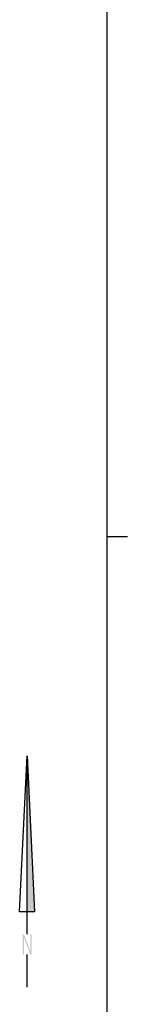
# Paper-space layout 'A0 - A1 - A2' of a CAD drawing. Header units: metres. Extents: x -1189 to 20, y -20 to 841.
# Tile 5 of 6: x -22 to 5, y 171 to 416. Entities that reach past the tile are written whole.
import ezdxf

# ---------------------------------------------------------------- set-up
doc = ezdxf.new("R2010")
doc.units = ezdxf.units.M
doc.layers.add('A-KADER', color=7, linetype='Continuous')

# ---------------------------------------------------------------- blocks, each defined once
blk = doc.blocks.new('ALG_KADER_A0')
at = {"color": 4}
blk.add_line((-10, 10), (-10, 831), dxfattribs=at)
at = {"color": 1}
blk.add_line((-10, 297), (-5, 297), dxfattribs=at)
blk = doc.blocks.new('*U78')
blk.add_blockref('ALG_KADER_A0', (0, 0))
blk = doc.blocks.new('ALG_NOORDPIJL')
for p, q in [((-0.75, 7.5), (0, 23)), ((0, 23), (0.75, 7.5)), ((0, 5.269), (0, 23)), ((0.75, 7.5), (-0.75, 7.5)), ((0, 0), (0, 3.238))]:
    blk.add_line(p, q)
blk.add_solid([(0, 7.5), (0.75, 7.5), (0, 23)])
for points in [[(-0.438, 3.25), (-0.312, 3.25), (-0.438, 5.239), (-0.312, 5.261)], [(-0.312, 5.261), (-0.438, 5.239), (0.438, 3.261), (0.312, 3.239)], [(0.312, 3.239), (0.438, 3.261), (0.312, 5.25), (0.438, 5.25)]]:
    blk.add_trace(points)

psp = doc.layouts.new('A0 - A1 - A2')

# ---------------------------------------------------------------- block references
at = {"layer": 'A-KADER'}
psp.add_blockref('*U78', (10, -10), dxfattribs=at)
at = {"layer": 'A-KADER', "xscale": 2.5, "yscale": 2.5, "zscale": 2.5}
psp.add_blockref('ALG_NOORDPIJL', (-20, 175), dxfattribs=at)

doc.saveas('drawing.dxf')
